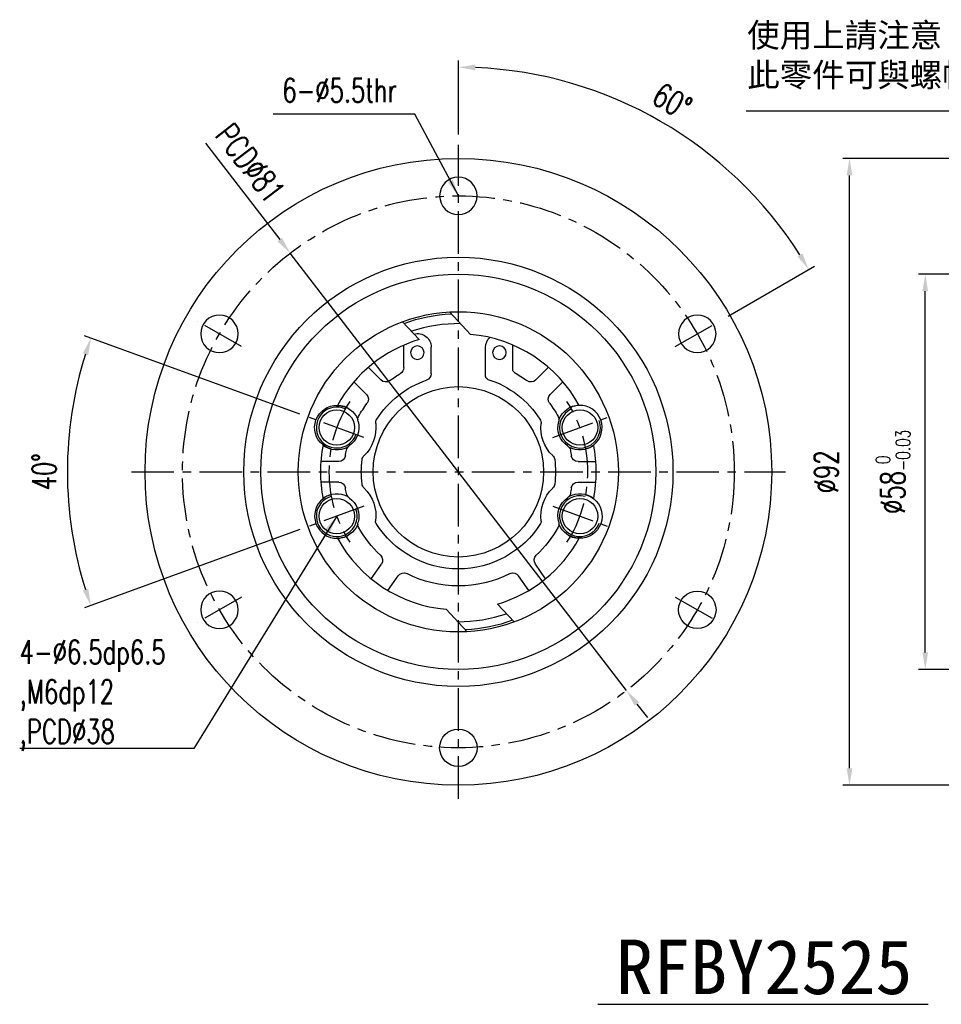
# Model space of a CAD drawing. Header units: millimetres. Extents: x -64 to 412, y -78 to 104.
# Tile 1 of 99: x -64 to 71, y -78 to 66. Entities that reach past the tile are written whole.
import ezdxf
from ezdxf.enums import TextEntityAlignment as Align

# ---------------------------------------------------------------- set-up
doc = ezdxf.new("R2010")
doc.units = ezdxf.units.MM
doc.linetypes.add('CENTER', pattern=[2, 1.25, -0.25, 0.25, -0.25])
for name, color, linetype in [('CHA', 7, 'Continuous'), ('CL', 1, 'CENTER'), ('DIM', 4, 'Continuous'), ('OUT', 3, 'Continuous')]:
    doc.layers.add(name, color=color, linetype=linetype)
doc.styles.add('DIM-7', font='SIMPLEX.shx', dxfattribs={"width": 0.7, "bigfont": 'chineset.shx'})
doc.styles.add('T', font='kaiu.ttf')
doc.dimstyles.new('CNS', dxfattribs={"dimtxt": 3.5, "dimasz": 2.5, "dimexe": 1, "dimexo": 1.5, "dimgap": 0.09, "dimtad": 0, "dimdsep": 46, "dimtxsty": 'DIM-7', "dimcen": 0.09, "dimclrd": 1, "dimclre": 1, "dimclrt": 4, "dimadec": 0, "dimazin": 0, "dimtfac": 1, "dimtix": 1, "dimtmove": 2, "dimatfit": 3, "dimfxl": 1, "dimtvp": 0.971429, "dimtolj": 1, "dimarcsym": 0})

# ---------------------------------------------------------------- blocks, each defined once
blk = doc.blocks.new('*D0')
at = {"layer": 'DEFPOINTS', "color": 0, "transparency": 16777216}
for p in [(68.55, 29), (90, 29), (90, -29)]:
    blk.add_point(p, dxfattribs=at)
at = {"layer": 'DIM', "color": 0, "lineweight": -2, "transparency": 16777216}
for p, q in [((88.5, 29), (67.55, 29)), ((68.55, -26.5), (68.55, 26.5)), ((88.5, -29), (67.55, -29))]:
    blk.add_line(p, q, dxfattribs=at)
at = {"layer": 'DIM', "color": 0, "transparency": 16777216}
for points in [[(68.13, 26.5), (68.96, 26.5), (68.55, 29)], [(68.13, -26.5), (68.96, -26.5), (68.55, -29)]]:
    blk.add_solid(points, dxfattribs=at)
at = {"layer": 'DIM', "color": 0, "transparency": 16777216, "insert": (63.79, 0), "char_height": 3.5, "attachment_point": 5, "rotation": 90, "style": 'DIM-7'}
blk.add_mtext('\\A1;%%C58{\\H2.100000;\\S 0^ -0.03;}', dxfattribs=at)
blk = doc.blocks.new('*D1')
at = {"layer": 'DEFPOINTS', "color": 0, "transparency": 16777216}
for p in [(-21.85, 7.95), (-57.01, 6.66), (-13.86, 5.04), (-13.86, -5.04), (-21.85, -7.95)]:
    blk.add_point(p, dxfattribs=at)
at = {"layer": 'DIM', "color": 0, "lineweight": -2, "transparency": 16777216}
for p, q in [((-23.26, 8.46), (-54.88, 19.97)), ((-23.26, -8.46), (-54.88, -19.97))]:
    blk.add_line(p, q, dxfattribs=at)
blk.add_arc((0, 0), 57.4, 162.4958, 197.5042, dxfattribs=at)
at = {"layer": 'DIM', "color": 0, "transparency": 16777216}
for points in [[(-55.13, 17.4), (-54.34, 17.13), (-53.94, 19.63)], [(-54.34, -17.13), (-55.13, -17.4), (-53.94, -19.63)]]:
    blk.add_solid(points, dxfattribs=at)
at = {"layer": 'DIM', "color": 0, "transparency": 16777216, "insert": (-60.8, 0), "char_height": 3.5, "attachment_point": 5, "rotation": 90, "style": 'DIM-7'}
blk.add_mtext('\\A1;40°', dxfattribs=at)
blk = doc.blocks.new('*D2')
at = {"layer": 'DEFPOINTS', "color": 0, "transparency": 16777216}
for p in [(0, 48), (38.18, 45.5), (38.32, 22.12), (31.83, 18.37), (0, -48)]:
    blk.add_point(p, dxfattribs=at)
at = {"layer": 'DIM', "color": 0, "lineweight": -2, "transparency": 16777216}
for p, q in [((0, 49.5), (0, 60.39)), ((39.62, 22.87), (52.3, 30.2))]:
    blk.add_line(p, q, dxfattribs=at)
blk.add_arc((0, 0), 59.39, 32.412, 87.588, dxfattribs=at)
at = {"layer": 'DIM', "color": 0, "transparency": 16777216}
for points in [[(2.49, 58.92), (2.51, 59.76), (0, 59.39)], [(50.5, 32.05), (49.78, 31.62), (51.43, 29.7)]]:
    blk.add_solid(points, dxfattribs=at)
at = {"layer": 'DIM', "color": 0, "transparency": 16777216, "insert": (31.4, 54.38), "char_height": 3.5, "attachment_point": 5, "rotation": 330, "style": 'DIM-7'}
blk.add_mtext('\\A1;60°', dxfattribs=at)
blk = doc.blocks.new('*D4')
at = {"layer": 'DEFPOINTS', "color": 0, "transparency": 16777216}
for p in [(57.42, 46), (105.8, 46), (105.8, -46)]:
    blk.add_point(p, dxfattribs=at)
at = {"layer": 'DIM', "color": 0, "lineweight": -2, "transparency": 16777216}
for p, q in [((104.3, 46), (56.42, 46)), ((57.42, -43.5), (57.42, 43.5)), ((104.3, -46), (56.42, -46))]:
    blk.add_line(p, q, dxfattribs=at)
at = {"layer": 'DIM', "color": 0, "transparency": 16777216}
for points in [[(57, 43.5), (57.84, 43.5), (57.42, 46)], [(57, -43.5), (57.84, -43.5), (57.42, -46)]]:
    blk.add_solid(points, dxfattribs=at)
at = {"layer": 'DIM', "color": 0, "transparency": 16777216, "insert": (54.02, 0), "char_height": 3.5, "attachment_point": 5, "rotation": 90, "style": 'DIM-7'}
blk.add_mtext('\\A1;%%C92', dxfattribs=at)
blk = doc.blocks.new('*D11')
at = {"layer": 'DEFPOINTS', "color": 0, "transparency": 16777216}
for p in [(-24.69, 32.1), (24.69, -32.1)]:
    blk.add_point(p, dxfattribs=at)
at = {"layer": 'DIM', "color": 0, "lineweight": -2, "transparency": 16777216}
for p, q in [((-37.11, 48.25), (-26.22, 34.08)), ((24.69, -32.1), (-24.69, 32.1)), ((26.22, -34.08), (27.74, -36.07))]:
    blk.add_line(p, q, dxfattribs=at)
at = {"layer": 'DIM', "color": 0, "transparency": 16777216}
for points in [[(-25.89, 34.34), (-26.55, 33.83), (-24.69, 32.1)], [(26.55, -33.83), (25.89, -34.34), (24.69, -32.1)]]:
    blk.add_solid(points, dxfattribs=at)
at = {"layer": 'DIM', "color": 0, "transparency": 16777216, "insert": (-30.56, 45.3), "char_height": 3.5, "attachment_point": 5, "rotation": 307.5664, "style": 'DIM-7'}
blk.add_mtext('\\A1;PCD∅81', dxfattribs=at)

msp = doc.modelspace()

# ---------------------------------------------------------------- linework, layer by layer
at = {"layer": 'CL', "color": 0, "ltscale": 5}
for p, q in [((0, -48), (0, 48)), ((-31.826, 18.375), (-38.322, 22.125)), ((31.826, 18.375), (38.322, 22.125)), ((-13.86, 5.045), (-21.848, 7.952)), ((13.86, 5.045), (21.848, 7.952)), ((-48, 0), (48, 0)), ((-13.86, -5.045), (-21.848, -7.952)), ((13.86, -5.045), (21.848, -7.952)), ((-31.826, -18.375), (-38.322, -22.125)), ((31.826, -18.375), (38.322, -22.125))]:
    msp.add_line(p, q, dxfattribs=at)
msp.add_circle((0, 0), 40.5, dxfattribs=at)
for start, end in [(147.02051, 212.97949), (327.02051, 32.97949)]:
    msp.add_arc((0, 0), 19, start, end, dxfattribs=at)
at = {"layer": 'DIM', "color": 7}
msp.add_line((20.452, -78.151), (68.971, -78.151), dxfattribs=at)
at = {"layer": 'DIM', "color": 0}
for centre, start, end in [((-17.854, 6.498), 65.47194, 340), ((17.854, 6.498), 114.52806, 20), ((-17.854, -6.498), 105.47194, 20), ((17.854, -6.498), 75, 340)]:
    msp.add_arc(centre, 3, start, end, dxfattribs=at)
at = {"layer": 'OUT', "color": 0}
for p, q in [((1.78, 20.172), (-1.305, 23.464)), ((-8.184, 22.029), (-5.739, 19.42)), ((-8, 15.299), (-8, 18.603)), ((-4, 14.407), (-4, 18.291)), ((4, 14.047), (4, 18.291)), ((8, 15.01), (8, 18.603)), ((-11.365, 13.487), (-13.219, 15.34)), ((11.365, 13.487), (13.219, 15.34)), ((-13.487, 11.365), (-15.34, 13.219)), ((13.487, 11.365), (15.34, 13.219)), ((-17.573, 1.5), (-20.194, 1.5)), ((17.573, 1.5), (20.194, 1.5)), ((-17.573, -1.5), (-20.194, -1.5)), ((17.573, -1.5), (20.194, -1.5)), ((-12.812, -15.682), (-11.308, -13.535)), ((12.812, -15.682), (11.308, -13.535)), ((-10.354, -17.403), (-8.851, -15.255)), ((10.354, -17.403), (8.851, -15.255)), ((-1.78, -20.172), (1.305, -23.464)), ((8.184, -22.029), (5.739, -19.42))]:
    msp.add_line(p, q, dxfattribs=at)
for centre, radius in [((0, 0), 46), ((0, 0), 31.5), ((0, 0), 29), ((0, 0), 23.5), ((0, 0), 12.5), ((-17.854, 6.498), 2.6), ((17.854, 6.498), 2.6), ((-17.854, -6.498), 2.6), ((17.854, -6.498), 2.6), ((35.074, -20.25), 2.75), ((0, -40.5), 2.75)]:
    msp.add_circle(centre, radius, dxfattribs=at)
at = {"layer": 'OUT', "color": 0, "extrusion": (0, 0, -1)}
for centre, radius in [((0, 40.5), 2.75), ((35.074, 20.25), 2.75), ((-35.074, 20.25), 2.75), ((6.023, 17.492), 1), ((-6.023, 17.492), 1), ((35.074, -20.25), 2.75)]:
    msp.add_circle(centre, radius, dxfattribs=at)
for centre, radius, start, end in [((0, 0), 23.2, 69.93036, 87.43908), ((6, 18.291), 2, 75.62462, 180), ((-6, 18.291), 2, 0, 45.6152), ((9, 15.299), 1, 180, 239.53298), ((-8.5, 15.01), 0.5, 299.52173, 0), ((0, 0), 16.75, 119.52173, 126.90325), ((0, 0), 14.25, 32.79368, 70.86053), ((10.658, 14.194), 1, 233.09675, 315), ((0, 0), 16.75, 53.09675, 59.53298), ((5, 14.407), 1, 180, 250.86053), ((-4.5, 14.047), 0.5, 287.76326, 0), ((0, 0), 14.25, 107.76326, 147.20632), ((-10.658, 14.194), 1, 225, 306.90325), ((14.194, 10.658), 1, 135, 216.90325), ((-14.194, 10.658), 1, 323.09675, 45), ((17.854, 6.498), 3.25, 308.16418, 91.83582), ((17.854, 6.498), 3.25, 91.836, 114.90629), ((17.854, 6.498), 3.3, 92.27845, 159.43054), ((0, 0), 16.75, 29.0801, 36.90325), ((0, 0), 16.75, 143.09675, 150.9199), ((-17.854, 6.498), 3.3, 20.56946, 87.72155), ((17.854, 6.498), 3.25, 164.208, 235.792), ((13.765, 7.655), 1, 344.208, 29.0801), ((11.138, 7.176), 1, 354.23504, 32.79368), ((-11.138, 7.176), 1, 147.20632, 185.76496), ((-17.854, 6.498), 3.25, 304.208, 15.792), ((-13.765, 7.655), 1, 150.9199, 195.792), ((17.854, 6.498), 5.75, 174.23504, 225.76496), ((-17.854, 6.498), 5.75, 314.23504, 5.76496), ((17.854, 6.498), 3.3, 240.56946, 307.72155), ((17.854, 6.498), 3.25, 285.09371, 308.164), ((0, 0), 16.75, 8.09675, 10.9199), ((15.465, 2.984), 1, 10.9199, 55.792), ((-15.465, 2.984), 1, 124.208, 169.0801), ((-17.854, 6.498), 3.3, 232.27845, 299.43054), ((0, 0), 16.75, 169.0801, 171.90325), ((17.573, 2.5), 1, 188.09675, 270), ((0, 0), 14.25, 352.79368, 7.20632), ((13.145, 1.662), 1, 7.20632, 45.76496), ((-13.145, 1.662), 1, 134.23504, 172.79368), ((0, 0), 14.25, 172.79368, 187.20632), ((-17.573, 2.5), 1, 270, 351.90325), ((17.573, -2.5), 1, 90, 171.90325), ((0, 0), 16.75, 349.0801, 351.90325), ((13.145, -1.662), 1, 314.23504, 352.79368), ((17.854, -6.498), 5.75, 134.23504, 187.3245), ((-17.854, -6.498), 5.75, 352.6755, 45.76496), ((-13.145, -1.662), 1, 187.20632, 225.76496), ((0, 0), 16.75, 188.09675, 190.9199), ((-17.573, -2.5), 1, 8.09675, 90), ((17.854, -6.498), 3.3, 52.27845, 119.43054), ((15.465, -2.984), 1, 304.208, 349.0801), ((17.854, -6.498), 3.25, 124.208, 195.792), ((-17.854, -6.498), 3.25, 344.208, 55.792), ((-15.465, -2.984), 1, 190.9199, 235.792), ((-17.854, -6.498), 3.3, 60.56946, 127.72155), ((-17.854, -6.498), 3.25, 128.16418, 271.83582), ((-17.854, -6.498), 3.25, 105.09371, 128.164), ((17.854, -6.498), 3.3, 200.56946, 267.72155), ((13.765, -7.655), 1, 330.9199, 15.792), ((0, 0), 16.75, 313.09675, 330.9199), ((11.655, -7.295), 0.5, 327.95676, 7.3245), ((0, 0), 14.25, 212.04324, 327.95676), ((0, 0), 16.75, 209.0801, 226.90325), ((-11.655, -7.295), 0.5, 172.6755, 212.04324), ((-13.765, -7.655), 1, 164.208, 209.0801), ((-17.854, -6.498), 3.3, 272.27845, 339.43054), ((-17.854, -6.498), 3.25, 271.836, 294.90629), ((12.127, -12.961), 1, 133.09675, 215), ((-12.127, -12.961), 1, 325, 46.90325), ((8.032, -15.829), 1, 35, 116.90325), ((0, 0), 16.75, 243.09675, 296.90325), ((-8.032, -15.829), 1, 63.09675, 145), ((0, 0), 23.2, 249.93036, 267.43908)]:
    msp.add_arc(centre, radius, start, end, dxfattribs=at)
at = {"layer": 'OUT', "color": 0}
for centre, radius, start, end in [((0, 0), 21.75, 89.20261, 108.43211), ((0, 0), 20.25, 106.46288, 151.2284), ((0, 0), 20.25, 28.7716, 84.95685), ((17.854, 6.498), 3.25, 91.836, 114.90629), ((17.854, 6.498), 3.25, 308.16418, 91.83582), ((0, 0), 20.25, 168.7716, 191.2284), ((17.854, 6.498), 3.25, 285.09371, 308.164), ((0, 0), 20.25, 348.7716, 11.2284), ((-17.854, -6.498), 3.25, 128.16418, 271.83582), ((-17.854, -6.498), 3.25, 105.09371, 128.164), ((-17.854, -6.498), 3.25, 271.83607, 294.90629), ((0, 0), 20.25, 208.7716, 264.95685), ((0, 0), 20.25, 286.46288, 331.2284), ((0, 0), 22, 269.82684, 288.73141)]:
    msp.add_arc(centre, radius, start, end, dxfattribs=at)

# ---------------------------------------------------------------- texts
at = {"color": 0, "insert": (42.397, 65.84), "char_height": 3.5, "attachment_point": 1, "style": 'DIM-7'}
msp.add_mtext('{\\fPMingLiU|b0|i0|c136|p18;\\W1;\\C256;使用上請注意！！\\P此零件可與螺帽分離}', dxfattribs=at)
at = {"layer": 'CHA', "style": 'T'}
msp.add_text('RFBY2525', height=8, dxfattribs=at).set_placement((44.905, -72.721), align=Align.MIDDLE)
at = {"layer": 'DIM', "color": 0, "char_height": 3.5, "style": 'DIM-7'}
for s, insert, attachment_point in [('\\A1;6-%%C5.5thr', (-9.037, 54.241), 9), ('\\A1;4-%%C6.5dp6.5\\P,M6dp12\\P,PCD%%C38', (-64.4, -24.691), 1)]:
    msp.add_mtext(s, dxfattribs=dict(at, insert=insert, attachment_point=attachment_point))

# ---------------------------------------------------------------- dimensions: what is measured, and where the dimension line sits
at = {"layer": 'DIM', "color": 0}
for base, line1, line2, picture, middle in [((38.176, 45.496), ((31.826, 18.375), (38.322, 22.125)), ((0, -48), (0, 48)), '*D2', (31.396, 54.379)), ((-57.009, 6.663), ((-13.86, -5.045), (-21.848, -7.952)), ((-13.86, 5.045), (-21.848, 7.952)), '*D1', (-60.797, 0))]:
    dim = msp.add_angular_dim_2l(base=base, line1=line1, line2=line2, dimstyle='CNS', override={"dimclrd": 0, "dimclre": 0, "dimclrt": 0}, dxfattribs=at)
    dim.commit()
    dim.dimension.update_dxf_attribs({"geometry": picture, "text_midpoint": middle})
dim = msp.add_diameter_dim_2p(p1=(24.692, -32.102), p2=(-24.692, 32.102), text='PCD<>', dimstyle='CNS', override={"dimclrd": 0, "dimclre": 0, "dimclrt": 0, "dimtmove": 0}, dxfattribs=at)
dim.commit()
dim.dimension.update_dxf_attribs({"geometry": '*D11', "text_midpoint": (-33.251, 43.229), "dimtype": 163})
for base, p1, p2, override, picture, middle in [((57.42, 46), (105.8, -46), (105.8, 46), {"dimclrd": 0, "dimclre": 0, "dimclrt": 0}, '*D4', (54.02, 0)), ((68.547, 29), (90, -29), (90, 29), {"dimclrd": 0, "dimclre": 0, "dimclrt": 0, "dimtol": 1, "dimtm": 0.03, "dimtfac": 0.6}, '*D0', (63.787, 0))]:
    dim = msp.add_linear_dim(base=base, p1=p1, p2=p2, angle=90, text='%%C<>', dimstyle='CNS', override=override, dxfattribs=at)
    dim.commit()
    dim.dimension.update_dxf_attribs({"geometry": picture, "text_midpoint": middle})

# ---------------------------------------------------------------- leaders
at = {"layer": 'DIM', "color": 0, "annotation_type": 0, "has_hookline": 1, "hookline_direction": 1}
for points, text_width in [([(0, 40.5), (-6.396, 52.473), (-8.896, 52.473)], 18.2), ([(97.75, 29), (91.43, 52.926), (88.93, 52.926)], 46.594), ([(-17.854, -6.498), (-38.827, -40.614), (-41.327, -40.614)], 22.983)]:
    msp.add_leader(points, dimstyle='CNS', override={"dimgap": 0.09, "dimtad": 1, "dimclrd": 0, "dimclre": 4}, dxfattribs=dict(at, text_width=text_width))

doc.saveas('drawing.dxf')
